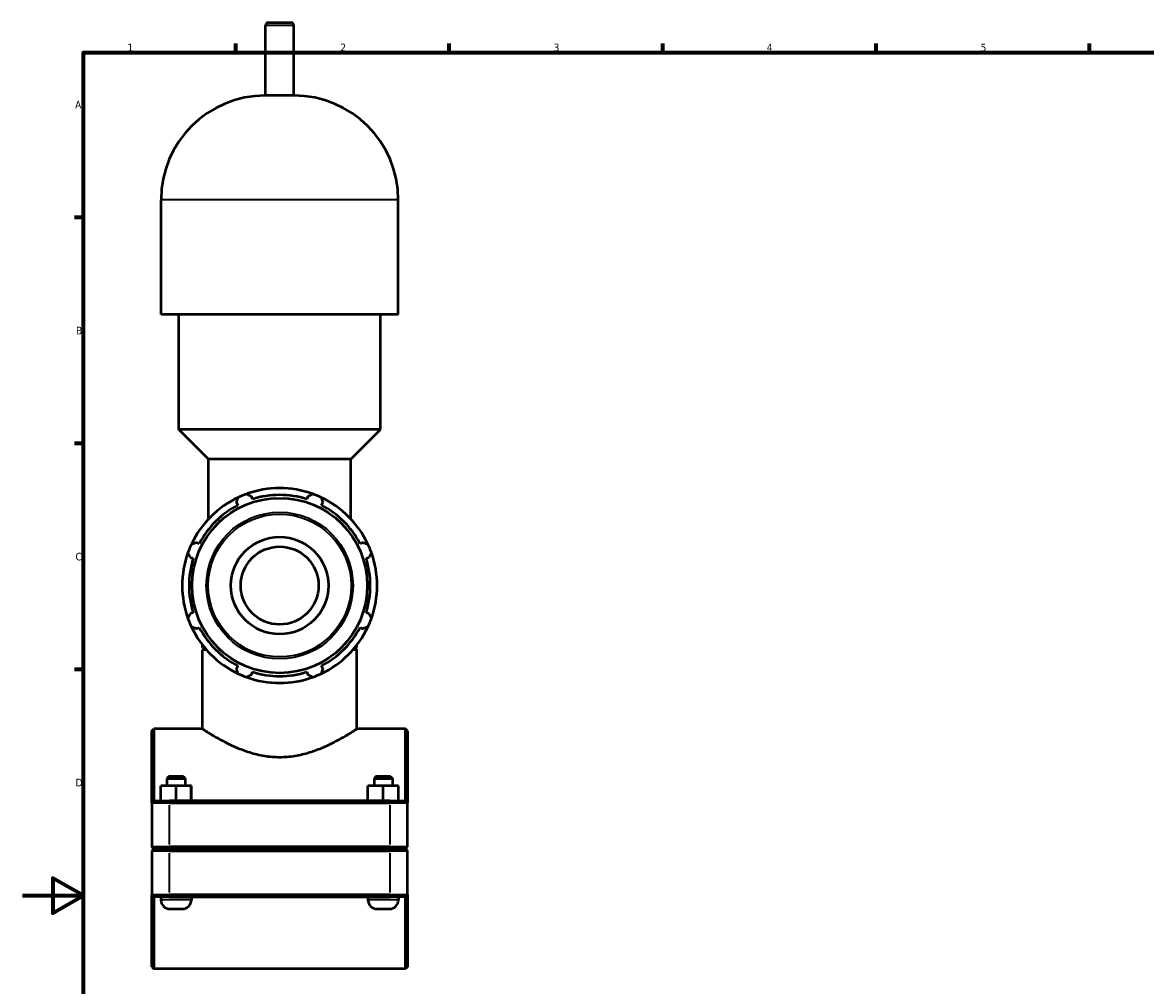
# Model space of a CAD drawing. Header units: millimetres. Extents: x 0 to 1016, y -12 to 1487.
# Tile 2 of 7: x 0 to 369, y 267 to 584. Entities that reach past the tile are written whole.
import ezdxf

# ---------------------------------------------------------------- set-up
doc = ezdxf.new("R2010")
doc.units = ezdxf.units.MM
for name, color, linetype, lineweight in [('Border (ISO)', 7, 'Continuous', 70), ('Visible (ISO)', 7, 'Continuous', 50), ('Visible Narrow (ISO)', 7, 'Continuous', 35)]:
    doc.layers.add(name, color=color, linetype=linetype, lineweight=lineweight)
doc.styles.add('Note Text (ISO)', font='tahoma.ttf')

# ---------------------------------------------------------------- blocks, each defined once
blk = doc.blocks.new('Borders Default Border')
at = {"layer": 'Border (ISO)'}
for p, q in [((70.08, 574), (70.08, 576.9)), ((140.17, 574), (140.17, 576.9)), ((210.25, 574), (210.25, 576.9)), ((280.33, 574), (280.33, 576.9)), ((350.42, 574), (350.42, 576.9)), ((20, 519.75), (17.1, 519.75)), ((20, 445.5), (17.1, 445.5)), ((20, 371.25), (17.1, 371.25))]:
    blk.add_line(p, q, dxfattribs=at)
at = {"layer": 'Border (ISO)', "flags": 128}
for points in [[(20, 20), (20, 574), (821, 574), (821, 20), (20, 20)], [(0, 297), (20, 297), (10, 302.77), (10, 291.23), (20, 297)]]:
    blk.add_lwpolyline(points, dxfattribs=at)
at = {"layer": 'Border (ISO)', "color": 232, "true_color": 0xca0064, "char_height": 2.5, "attachment_point": 7, "style": 'Note Text (ISO)'}
for s, insert in [('1', (34.48, 574.4)), ('2', (104.37, 574.4)), ('3', (174.43, 574.35)), ('4', (244.42, 574.4)), ('5', (314.64, 574.35)), ('A', (17.29, 555.62)), ('B', (17.59, 481.38)), ('C', (17.43, 407.08)), ('D', (17.43, 332.88))]:
    blk.add_mtext(s, dxfattribs=dict(at, insert=insert))

msp = doc.modelspace()

# ---------------------------------------------------------------- linework, layer by layer
at = {"layer": 'Visible (ISO)'}
for p, q in [((79.792, 559.865), (79.792, 582.865)), ((80.792, 583.865), (88.125, 583.865)), ((89.125, 559.865), (89.125, 582.865)), ((89.125, 559.865), (79.792, 559.865)), ((45.507, 487.865), (45.507, 525.579)), ((123.411, 487.865), (123.411, 525.579)), ((123.411, 487.865), (45.507, 487.865)), ((51.349, 450.151), (51.349, 487.865)), ((117.568, 450.151), (117.568, 487.865)), ((117.568, 450.151), (51.349, 450.151)), ((61.087, 440.413), (51.349, 450.151)), ((107.83, 440.413), (117.568, 450.151)), ((107.83, 440.413), (61.087, 440.413)), ((61.087, 420.723), (61.087, 440.413)), ((107.83, 420.723), (107.83, 440.413)), ((75.51, 427.247), (75.221, 428.163)), ((93.696, 428.163), (93.408, 427.247)), ((70.274, 426.114), (70.717, 425.262)), ((98.2, 425.262), (98.643, 426.114)), ((58.061, 412.607), (57.21, 413.05)), ((111.708, 413.05), (110.856, 412.607)), ((55.16, 408.103), (56.076, 407.814)), ((112.841, 407.814), (113.757, 408.103)), ((56.076, 389.916), (55.16, 389.627)), ((113.757, 389.627), (112.841, 389.916)), ((57.21, 384.68), (58.061, 385.123)), ((110.856, 385.123), (111.708, 384.68)), ((59.14, 378.465), (59.14, 379.296)), ((59.804, 378.465), (59.14, 378.465)), ((59.77, 378.365), (59.14, 377.735)), ((59.14, 351.74), (59.14, 377.735)), ((60.427, 377.735), (59.14, 377.735)), ((59.77, 378.365), (59.887, 378.365)), ((109.777, 377.735), (108.49, 377.735)), ((109.03, 378.365), (109.147, 378.365)), ((109.777, 378.465), (109.113, 378.465)), ((109.147, 378.365), (109.777, 377.735)), ((109.777, 378.465), (109.777, 379.296)), ((109.777, 351.74), (109.777, 377.735)), ((70.717, 372.467), (70.274, 371.616)), ((75.221, 369.567), (75.51, 370.482)), ((93.408, 370.482), (93.696, 369.567)), ((98.643, 371.616), (98.2, 372.467)), ((42.459, 351.11), (43.089, 351.74)), ((42.459, 327.485), (42.459, 351.11)), ((43.089, 351.74), (43.089, 328.115)), ((59.14, 351.74), (43.089, 351.74)), ((125.829, 351.74), (109.777, 351.74)), ((125.829, 328.115), (125.829, 351.74)), ((126.459, 351.11), (125.829, 351.74)), ((126.459, 351.11), (126.459, 327.485)), ((48.089, 336.115), (47.459, 335.485)), ((52.829, 336.115), (48.089, 336.115)), ((52.829, 336.115), (53.459, 335.485)), ((116.089, 336.115), (115.459, 335.485)), ((120.829, 336.115), (116.089, 336.115)), ((120.829, 336.115), (121.459, 335.485)), ((45.443, 328.115), (45.443, 333.115)), ((50.428, 333.115), (45.443, 333.115)), ((47.459, 335.485), (53.459, 335.485)), ((47.459, 335.485), (47.459, 333.115)), ((50.428, 328.115), (50.428, 333.115)), ((55.443, 333.115), (50.428, 333.115)), ((53.459, 335.485), (53.459, 333.115)), ((55.443, 328.115), (55.443, 333.115)), ((55.474, 333.115), (55.443, 333.115)), ((55.474, 328.115), (55.474, 333.115)), ((113.443, 328.115), (113.443, 333.115)), ((118.428, 333.115), (113.443, 333.115)), ((115.459, 335.485), (121.459, 335.485)), ((115.459, 335.485), (115.459, 333.115)), ((118.428, 328.115), (118.428, 333.115)), ((123.443, 333.115), (118.428, 333.115)), ((121.459, 335.485), (121.459, 333.115)), ((123.443, 328.115), (123.443, 333.115)), ((123.474, 333.115), (123.443, 333.115)), ((123.474, 328.115), (123.474, 333.115)), ((43.089, 328.115), (42.459, 327.485)), ((48.259, 327.485), (42.459, 327.485)), ((42.459, 327.485), (42.459, 313.045)), ((43.089, 328.115), (48.259, 328.115)), ((120.659, 328.115), (48.259, 328.115)), ((48.259, 327.485), (120.659, 327.485)), ((120.659, 328.115), (125.829, 328.115)), ((126.459, 327.485), (120.659, 327.485)), ((125.829, 328.115), (126.459, 327.485)), ((126.459, 313.045), (126.459, 327.485)), ((43.089, 312.415), (42.459, 313.045)), ((42.459, 313.045), (48.259, 313.045)), ((43.089, 312.315), (42.459, 311.685)), ((48.259, 311.685), (42.459, 311.685)), ((42.459, 311.685), (42.459, 297.245)), ((48.259, 312.415), (43.089, 312.415)), ((43.089, 312.315), (48.259, 312.315)), ((45.459, 312.415), (45.459, 312.315)), ((120.659, 313.045), (48.259, 313.045)), ((48.259, 312.415), (120.659, 312.415)), ((120.659, 312.315), (48.259, 312.315)), ((48.259, 311.685), (120.659, 311.685)), ((55.459, 312.415), (55.459, 312.315)), ((113.459, 312.415), (113.459, 312.315)), ((120.659, 313.045), (126.459, 313.045)), ((125.829, 312.415), (120.659, 312.415)), ((120.659, 312.315), (125.829, 312.315)), ((126.459, 311.685), (120.659, 311.685)), ((123.459, 312.415), (123.459, 312.315)), ((125.829, 312.415), (126.459, 313.045)), ((125.829, 312.315), (126.459, 311.685)), ((126.459, 297.245), (126.459, 311.685)), ((42.459, 297.245), (48.259, 297.245)), ((42.459, 273.62), (42.459, 297.245)), ((43.089, 296.615), (42.459, 297.245)), ((43.089, 296.615), (43.089, 272.99)), ((48.259, 296.615), (43.089, 296.615)), ((45.459, 296.615), (45.459, 295.615)), ((120.659, 297.245), (48.259, 297.245)), ((48.259, 296.615), (120.659, 296.615)), ((55.459, 296.615), (55.459, 295.615)), ((113.459, 296.615), (113.459, 295.615)), ((120.659, 297.245), (126.459, 297.245)), ((125.829, 296.615), (120.659, 296.615)), ((123.459, 296.615), (123.459, 295.615)), ((125.829, 296.615), (126.459, 297.245)), ((125.829, 272.99), (125.829, 296.615)), ((126.459, 297.245), (126.459, 273.62)), ((48.459, 292.615), (52.459, 292.615)), ((116.459, 292.615), (120.459, 292.615)), ((42.459, 273.62), (43.089, 272.99)), ((125.829, 272.99), (43.089, 272.99)), ((126.459, 273.62), (125.829, 272.99))]:
    msp.add_line(p, q, dxfattribs=at)
for radius in [28.761, 16, 12.8]:
    msp.add_circle((84.459, 398.865), radius, dxfattribs=at)
for centre, radius, start, end in [((80.792, 582.865), 1, 90, 180), ((88.125, 582.865), 1, 0, 90), ((79.792, 525.579), 34.286, 90, 180), ((89.125, 525.579), 34.286, 0, 90), ((84.459, 398.865), 32, 115.20802, 154.79198), ((84.459, 398.865), 32, 109.79198, 115.20802), ((84.459, 398.865), 32, 70.20802, 109.79198), ((84.459, 398.865), 29.76, 72.5, 107.5), ((84.459, 398.865), 32, 64.79198, 70.20802), ((84.459, 398.865), 32, 25.20802, 64.79198), ((84.459, 398.865), 29.76, 117.5, 152.5), ((84.459, 398.865), 29.76, 27.5, 62.5), ((84.459, 398.865), 32, 160.20802, 199.79198), ((84.459, 398.865), 32, 154.79198, 160.20802), ((84.459, 398.865), 32, 19.79198, 25.20802), ((84.459, 398.865), 32, 340.20802, 19.79198), ((84.459, 398.865), 29.76, 162.5, 197.5), ((84.459, 398.865), 29.76, 342.5, 17.5), ((84.459, 398.865), 32, 199.79198, 205.20802), ((84.459, 398.865), 32, 334.79198, 340.20802), ((84.459, 398.865), 32, 205.20802, 244.79198), ((84.459, 398.865), 29.76, 207.5, 242.5), ((84.459, 398.865), 32, 295.20802, 334.79198), ((84.459, 398.865), 29.76, 297.5, 332.5), ((84.459, 398.865), 32, 244.79198, 250.20802), ((84.459, 398.865), 29.76, 252.5, 287.5), ((84.459, 398.865), 32, 289.79198, 295.20802), ((84.459, 398.865), 32, 250.20802, 289.79198), ((48.459, 295.615), 3, 180, 270), ((52.459, 295.615), 3, 270, 0), ((116.459, 295.615), 3, 180, 270), ((120.459, 295.615), 3, 270, 0)]:
    msp.add_arc(centre, radius, start, end, dxfattribs=at)
for points, weights in [([(70.274, 426.114), (70.546, 426.948), (70.83, 427.817)], [1.00139794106, 1.00110742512, 1]), ([(73.623, 428.975), (74.438, 428.561), (75.221, 428.163)], [1, 1.00110742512, 1.00139794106]), ([(93.696, 428.163), (94.479, 428.561), (95.294, 428.975)], [1.00139794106, 1.00110742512, 1]), ([(98.088, 427.817), (98.371, 426.948), (98.643, 426.114)], [1, 1.00110742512, 1.00139794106]), ([(55.506, 412.494), (56.375, 412.777), (57.21, 413.05)], [1, 1.00110742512, 1.00139794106]), ([(111.708, 413.05), (112.542, 412.777), (113.411, 412.494)], [1.00139794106, 1.00110742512, 1]), ([(55.16, 408.103), (54.763, 408.885), (54.349, 409.7)], [1.00139794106, 1.00110742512, 1]), ([(114.568, 409.7), (114.154, 408.885), (113.757, 408.103)], [1, 1.00110742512, 1.00139794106]), ([(54.349, 388.029), (54.763, 388.845), (55.16, 389.627)], [1, 1.00110742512, 1.00139794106]), ([(113.757, 389.627), (114.154, 388.845), (114.568, 388.029)], [1.00139794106, 1.00110742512, 1]), ([(57.21, 384.68), (56.375, 384.952), (55.506, 385.236)], [1.00139794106, 1.00110742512, 1]), ([(113.411, 385.236), (112.542, 384.952), (111.708, 384.68)], [1, 1.00110742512, 1.00139794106]), ([(70.83, 369.912), (70.546, 370.781), (70.274, 371.616)], [1, 1.00110742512, 1.00139794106]), ([(75.221, 369.567), (74.438, 369.169), (73.623, 368.755)], [1.00139794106, 1.00110742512, 1]), ([(95.294, 368.755), (94.479, 369.169), (93.696, 369.567)], [1, 1.00110742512, 1.00139794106]), ([(98.643, 371.616), (98.371, 370.781), (98.088, 369.912)], [1.00139794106, 1.00110742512, 1])]:
    msp.add_rational_spline(points, weights, degree=2, dxfattribs=at)
msp.add_open_spline([(59.14, 351.74), (59.14, 351.74), (59.302, 351.635), (59.968, 351.212), (60.471, 350.894), (61.78, 350.093), (62.587, 349.609), (64.429, 348.558), (65.463, 347.992), (67.658, 346.872), (68.901, 346.275), (71.613, 345.119), (73.083, 344.561), (76.176, 343.602), (77.802, 343.203), (81.115, 342.661), (82.801, 342.52), (86.116, 342.52), (87.803, 342.661), (91.115, 343.203), (92.741, 343.602), (95.834, 344.561), (97.304, 345.119), (100.017, 346.275), (101.259, 346.872), (103.454, 347.992), (104.489, 348.558), (106.33, 349.609), (107.137, 350.093), (108.446, 350.894), (108.949, 351.212), (109.615, 351.635), (109.777, 351.74), (109.777, 351.74)], degree=3, knots=[3.959065, 3.959065, 3.959065, 3.959065, 4.4516795, 4.4516795, 4.944294, 4.944294, 5.4369084, 5.4369084, 5.9295229, 5.9295229, 6.4266747, 6.4266747, 6.9238265, 6.9238265, 7.4209782, 7.4209782, 7.91813, 7.91813, 8.4152817, 8.4152817, 8.9124335, 8.9124335, 9.4095853, 9.4095853, 9.906737, 9.906737, 10.3993515, 10.3993515, 10.891966, 10.891966, 11.3845805, 11.3845805, 11.877195, 11.877195, 11.877195, 11.877195], dxfattribs=at)
at = {"layer": 'Visible Narrow (ISO)'}
for p, q in [((89.067, 582.865), (79.85, 582.865)), ((122.931, 525.579), (45.986, 525.579)), ((48.259, 328.083), (48.259, 327.516)), ((48.259, 313.767), (48.259, 326.763)), ((120.659, 328.083), (120.659, 327.516)), ((120.659, 326.763), (120.659, 313.767)), ((48.259, 312.446), (48.259, 313.013)), ((48.259, 312.283), (48.259, 311.716)), ((48.259, 297.967), (48.259, 310.963)), ((120.659, 312.446), (120.659, 313.013)), ((120.659, 312.283), (120.659, 311.716)), ((120.659, 310.963), (120.659, 297.967)), ((55.397, 295.615), (45.52, 295.615)), ((48.259, 296.646), (48.259, 297.213)), ((123.397, 295.615), (113.52, 295.615)), ((120.659, 296.646), (120.659, 297.213))]:
    msp.add_line(p, q, dxfattribs=at)
for radius in [24.093, 23.463]:
    msp.add_circle((84.459, 398.865), radius, dxfattribs=at)

# ---------------------------------------------------------------- block references
msp.add_blockref('Borders Default Border', (0, 0))

doc.saveas('drawing.dxf')
